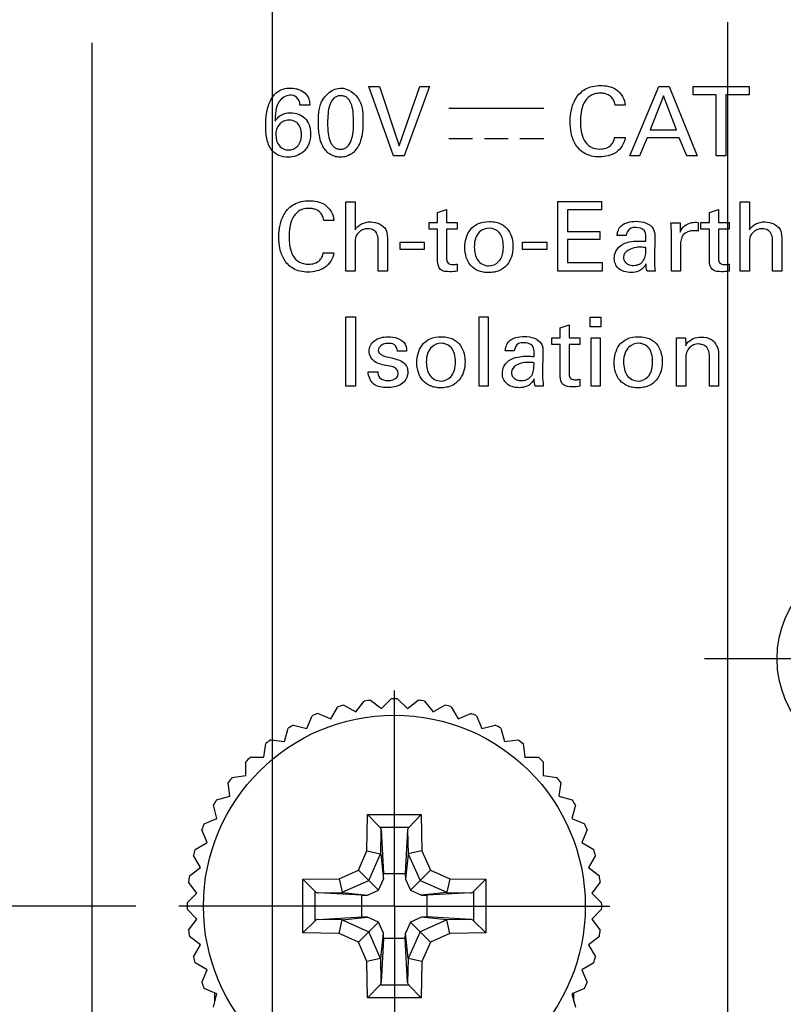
# Model space of a CAD drawing. Header units: inches. Extents: x 0 to 34, y 0 to 22.
# Tile 5 of 35: x 8.8 to 9.9, y 6.3 to 7.7. Entities that reach past the tile are written whole.
import ezdxf

# ---------------------------------------------------------------- set-up
doc = ezdxf.new("R2010")
doc.units = ezdxf.units.IN
doc.header["$LTSCALE"] = 1.87
doc.header["$MEASUREMENT"] = 0
doc.linetypes.add('CENTER', pattern=[0.6, 0.375, -0.075, 0.075, -0.075])
doc.layers.get('0').update_dxf_attribs({"linetype": 'CONTINUOUS'})
doc.layers.add('02___PRT_ALL_AXES', color=7, linetype='CONTINUOUS')
doc.layers.add('DIMENSIONS', color=7, linetype='CONTINUOUS')
doc.styles.get("Standard").update_dxf_attribs({"font": 'txt', "width": 0.8})
doc.dimstyles.new('DIMSTYLE_2', dxfattribs={"dimtxt": 0.125, "dimasz": 0.18, "dimexe": 0.18, "dimexo": 0.0625, "dimgap": 0.09, "dimtad": 0, "dimtih": 1, "dimtoh": 1, "dimdec": 3, "dimlfac": 0.5, "dimzin": 4, "dimdsep": 46, "dimtxsty": 'STANDARD', "dimblk": '_FILLED', "dimblk1": '_FILLED', "dimblk2": '_FILLED', "dimcen": 0.09, "dimadec": 0, "dimazin": 0, "dimtp": 0.01, "dimtm": 0.01, "dimtfac": 1, "dimtdec": 3, "dimtofl": 0, "dimtmove": 0, "dimatfit": 3, "dimldrblk": '_FILLED', "dimfxl": 1, "dimtolj": 1, "dimtzin": 4, "dimarcsym": 0})

# ---------------------------------------------------------------- blocks, each defined once
blk = doc.blocks.new('*D7')
at = {"layer": 'DIMENSIONS', "color": 2, "linetype": 'CONTINUOUS'}
blk.add_line((10.4175, 16.2964), (11.031, 16.2964), dxfattribs=at)
at = {"layer": 'DIMENSIONS', "color": 2, "linetype": 'CONTINUOUS', "insert": (11.0935, 16.3589), "char_height": 0.125, "width": 1.425, "attachment_point": 1, "line_spacing_factor": 0.9}
blk.add_mtext('4.942{\\Ftxt.shx;\\W1.000000;\\H0.125000; }[125.53]', dxfattribs=at)
blk = doc.blocks.new('_FILLED')
at = {"color": 0, "linetype": 'BYBLOCK'}
blk.add_solid([(0, 0), (-1, 0.1736), (-1, -0.1736)], dxfattribs=at)
blk = doc.blocks.new('*D8')
at = {"layer": 'DIMENSIONS', "color": 2, "linetype": 'CONTINUOUS'}
blk.add_line((8.981, 6.4124), (7.9943, 6.4124), dxfattribs=at)
at = {"layer": 'DIMENSIONS', "color": 2, "linetype": 'CONTINUOUS', "insert": (7.9318, 6.4749), "char_height": 0.125, "width": 0.825, "attachment_point": 3, "line_spacing_factor": 0.9}
blk.add_mtext('.000{\\Ftxt.shx;\\W1.000000;\\H0.125000; }[0]', dxfattribs=at)
blk = doc.blocks.new('*D10')
at = {"layer": 'DIMENSIONS', "color": 2, "linetype": 'CONTINUOUS'}
blk.add_line((8.859, 7.7544), (7.9943, 7.7544), dxfattribs=at)
at = {"layer": 'DIMENSIONS', "color": 2, "linetype": 'CONTINUOUS', "insert": (7.9318, 7.8169), "char_height": 0.125, "width": 1.225, "attachment_point": 3, "line_spacing_factor": 0.9}
blk.add_mtext('.671{\\Ftxt.shx;\\W1.000000;\\H0.125000; }[17.04]', dxfattribs=at)
blk = doc.blocks.new('*D11')
at = {"layer": 'DIMENSIONS', "color": 2, "linetype": 'CONTINUOUS'}
blk.add_line((9.0926, 8.1324), (7.9943, 8.1324), dxfattribs=at)
at = {"layer": 'DIMENSIONS', "color": 2, "linetype": 'CONTINUOUS', "insert": (7.9318, 8.1949), "char_height": 0.125, "width": 2.025, "attachment_point": 3, "line_spacing_factor": 0.9}
blk.add_mtext('PIN 1-A .860{\\Ftxt.shx;\\W1.000000;\\H0.125000; }[21.84]', dxfattribs=at)
blk = doc.blocks.new('*D12')
at = {"layer": 'DIMENSIONS', "color": 2, "linetype": 'CONTINUOUS'}
blk.add_line((8.859, 14.7084), (7.9943, 14.7084), dxfattribs=at)
at = {"layer": 'DIMENSIONS', "color": 2, "linetype": 'CONTINUOUS', "insert": (7.9318, 14.7709), "char_height": 0.125, "width": 1.425, "attachment_point": 3, "line_spacing_factor": 0.9}
blk.add_mtext('4.148{\\Ftxt.shx;\\W1.000000;\\H0.125000; }[105.36]', dxfattribs=at)
blk = doc.blocks.new('*D22')
at = {"layer": 'DIMENSIONS', "color": 2, "linetype": 'CONTINUOUS'}
blk.add_line((9.8375, 7.6919), (9.8375, 5.4249), dxfattribs=at)
at = {"layer": 'DIMENSIONS', "color": 2, "linetype": 'CONTINUOUS', "insert": (9.775, 5.3624), "char_height": 0.125, "width": 1.125, "attachment_point": 3, "rotation": 90, "line_spacing_factor": 0.9}
blk.add_mtext('.241{\\Ftxt.shx;\\W1.000000;\\H0.125000; }[6.12]', dxfattribs=at)
blk = doc.blocks.new('*D23')
at = {"layer": 'DIMENSIONS', "color": 2, "linetype": 'CONTINUOUS'}
blk.add_line((10.0595, 6.4529), (10.0595, 5.4249), dxfattribs=at)
at = {"layer": 'DIMENSIONS', "color": 2, "linetype": 'CONTINUOUS', "insert": (9.997, 5.3624), "char_height": 0.125, "width": 1.125, "attachment_point": 3, "rotation": 90, "line_spacing_factor": 0.9}
blk.add_mtext('.352{\\Ftxt.shx;\\W1.000000;\\H0.125000; }[8.94]', dxfattribs=at)
blk = doc.blocks.new('*D25')
at = {"layer": 'DIMENSIONS', "color": 2, "linetype": 'CONTINUOUS'}
blk.add_line((8.9175, 7.6619), (8.9175, 5.4249), dxfattribs=at)
at = {"layer": 'DIMENSIONS', "color": 2, "linetype": 'CONTINUOUS', "insert": (8.855, 5.3624), "char_height": 0.125, "width": 1.225, "attachment_point": 3, "rotation": 90, "line_spacing_factor": 0.9}
blk.add_mtext('-.219{\\Ftxt.shx;\\W1.000000;\\H0.125000; }[5.56]', dxfattribs=at)
blk = doc.blocks.new('*D26')
at = {"layer": 'DIMENSIONS', "color": 2, "linetype": 'CONTINUOUS'}
blk.add_line((9.1787, 8.0431), (9.1787, 5.4249), dxfattribs=at)
at = {"layer": 'DIMENSIONS', "color": 2, "linetype": 'CONTINUOUS', "insert": (9.1162, 5.3624), "char_height": 0.125, "width": 2.025, "attachment_point": 3, "rotation": 90, "line_spacing_factor": 0.9}
blk.add_mtext('PIN 1-A -.088{\\Ftxt.shx;\\W1.000000;\\H0.125000; }[2.25]', dxfattribs=at)

msp = doc.modelspace()

# ---------------------------------------------------------------- linework, layer by layer
at = {"color": 40, "linetype": 'CONTINUOUS'}
for p, q in [((9.3185, 7.5986), (9.3339, 7.5986)), ((9.3542, 7.4983), (9.3185, 7.5986)), ((9.3339, 7.5986), (9.3624, 7.5129)), ((9.3624, 7.5129), (9.3925, 7.5986)), ((9.4065, 7.5986), (9.3695, 7.4983)), ((9.3925, 7.5986), (9.4065, 7.5986)), ((9.6962, 7.4983), (9.7384, 7.5986)), ((9.7384, 7.5986), (9.7533, 7.5986)), ((9.7533, 7.5986), (9.7939, 7.4983)), ((9.7878, 7.5986), (9.8689, 7.5986)), ((9.7878, 7.5868), (9.7878, 7.5986)), ((9.8689, 7.5986), (9.8689, 7.5868)), ((9.7452, 7.5849), (9.7258, 7.5357)), ((9.7637, 7.5357), (9.7452, 7.5849)), ((9.8215, 7.5868), (9.7878, 7.5868)), ((9.8215, 7.4983), (9.8215, 7.5868)), ((9.8689, 7.5868), (9.8352, 7.5868)), ((9.8352, 7.5868), (9.8352, 7.4983)), ((9.233, 7.5717), (9.2187, 7.5717)), ((9.4344, 7.5674), (9.5718, 7.5674)), ((9.6898, 7.5716), (9.675, 7.5716)), ((9.6743, 7.5247), (9.6896, 7.5247)), ((9.7213, 7.5244), (9.7105, 7.4983)), ((9.7679, 7.5244), (9.7213, 7.5244)), ((9.7258, 7.5357), (9.7637, 7.5357)), ((9.7787, 7.4983), (9.7679, 7.5244)), ((9.4344, 7.5234), (9.4688, 7.5234)), ((9.4859, 7.5234), (9.5203, 7.5234)), ((9.5373, 7.5234), (9.5718, 7.5234)), ((9.3695, 7.4983), (9.3542, 7.4983)), ((9.7105, 7.4983), (9.6962, 7.4983)), ((9.7939, 7.4983), (9.7787, 7.4983)), ((9.8352, 7.4983), (9.8215, 7.4983)), ((9.2853, 7.4318), (9.2985, 7.4318)), ((9.2853, 7.3316), (9.2853, 7.4318)), ((9.2985, 7.4318), (9.2985, 7.3911)), ((9.5921, 7.432), (9.6551, 7.432)), ((9.5921, 7.3316), (9.5921, 7.432)), ((9.6551, 7.432), (9.6551, 7.4202)), ((9.8561, 7.4318), (9.8694, 7.4318)), ((9.8561, 7.3316), (9.8561, 7.4318)), ((9.8694, 7.4318), (9.8694, 7.3911)), ((9.4181, 7.4163), (9.431, 7.4205)), ((9.4181, 7.4017), (9.4181, 7.4163)), ((9.431, 7.4205), (9.431, 7.4017)), ((9.6551, 7.4202), (9.606, 7.4202)), ((9.606, 7.4202), (9.606, 7.3889)), ((9.8116, 7.4163), (9.8245, 7.4205)), ((9.8116, 7.4017), (9.8116, 7.4163)), ((9.8245, 7.4205), (9.8245, 7.4017)), ((9.268, 7.4049), (9.2532, 7.4049)), ((9.4057, 7.4017), (9.4181, 7.4017)), ((9.4057, 7.3921), (9.4057, 7.4017)), ((9.431, 7.4017), (9.4466, 7.4017)), ((9.4466, 7.4017), (9.4466, 7.3921)), ((9.7559, 7.4014), (9.7691, 7.4014)), ((9.7691, 7.4014), (9.7694, 7.3879)), ((9.7951, 7.402), (9.7951, 7.3892)), ((9.7992, 7.4017), (9.8116, 7.4017)), ((9.7992, 7.3921), (9.7992, 7.4017)), ((9.8245, 7.4017), (9.8401, 7.4017)), ((9.8401, 7.4017), (9.8401, 7.3921)), ((9.4181, 7.3921), (9.4057, 7.3921)), ((9.4181, 7.3455), (9.4181, 7.3921)), ((9.4466, 7.3921), (9.431, 7.3921)), ((9.431, 7.3921), (9.431, 7.3503)), ((9.606, 7.3889), (9.6527, 7.3889)), ((9.6527, 7.3889), (9.6527, 7.3772)), ((9.691, 7.3828), (9.678, 7.3828)), ((9.7324, 7.3825), (9.7319, 7.3491)), ((9.7566, 7.3316), (9.7566, 7.3872)), ((9.8116, 7.3921), (9.7992, 7.3921)), ((9.8116, 7.3455), (9.8116, 7.3921)), ((9.8401, 7.3921), (9.8245, 7.3921)), ((9.8245, 7.3921), (9.8245, 7.3503)), ((9.2985, 7.3686), (9.2985, 7.3316)), ((9.3322, 7.3316), (9.3322, 7.3729)), ((9.3455, 7.3753), (9.3455, 7.3316)), ((9.3638, 7.3735), (9.3987, 7.3735)), ((9.3638, 7.3629), (9.3638, 7.3735)), ((9.3987, 7.3735), (9.3987, 7.3629)), ((9.5411, 7.3735), (9.576, 7.3735)), ((9.5411, 7.3629), (9.5411, 7.3735)), ((9.576, 7.3735), (9.576, 7.3629)), ((9.6527, 7.3772), (9.606, 7.3772)), ((9.606, 7.3772), (9.606, 7.3438)), ((9.7698, 7.3687), (9.7698, 7.3316)), ((9.8694, 7.3686), (9.8694, 7.3316)), ((9.903, 7.3316), (9.903, 7.3729)), ((9.9164, 7.3753), (9.9164, 7.3316)), ((9.2525, 7.358), (9.2678, 7.358)), ((9.3987, 7.3629), (9.3638, 7.3629)), ((9.576, 7.3629), (9.5411, 7.3629)), ((9.4466, 7.3416), (9.4466, 7.3315)), ((9.606, 7.3438), (9.6562, 7.3438)), ((9.6562, 7.3438), (9.6562, 7.3316)), ((9.8401, 7.3416), (9.8401, 7.3315)), ((9.2985, 7.3316), (9.2853, 7.3316)), ((9.3455, 7.3316), (9.3322, 7.3316)), ((9.6562, 7.3316), (9.5921, 7.3316)), ((9.733, 7.3316), (9.7212, 7.3316)), ((9.7698, 7.3316), (9.7566, 7.3316)), ((9.8694, 7.3316), (9.8561, 7.3316)), ((9.9164, 7.3316), (9.903, 7.3316)), ((9.2852, 7.2653), (9.2991, 7.2653)), ((9.2852, 7.1649), (9.2852, 7.2653)), ((9.2991, 7.2653), (9.2991, 7.1649)), ((9.4784, 7.2652), (9.4914, 7.2652)), ((9.4784, 7.1649), (9.4784, 7.2652)), ((9.4914, 7.2652), (9.4914, 7.1649)), ((9.5956, 7.2496), (9.6085, 7.2538)), ((9.6085, 7.2538), (9.6085, 7.235)), ((9.6389, 7.265), (9.6546, 7.265)), ((9.6389, 7.2507), (9.6389, 7.265)), ((9.6546, 7.265), (9.6546, 7.2507)), ((9.5956, 7.235), (9.5956, 7.2496)), ((9.6546, 7.2507), (9.6389, 7.2507)), ((9.5832, 7.235), (9.5956, 7.235)), ((9.5832, 7.2254), (9.5832, 7.235)), ((9.5956, 7.2254), (9.5832, 7.2254)), ((9.5956, 7.1789), (9.5956, 7.2254)), ((9.6085, 7.235), (9.6241, 7.235)), ((9.6241, 7.2254), (9.6085, 7.2254)), ((9.6085, 7.2254), (9.6085, 7.1836)), ((9.6241, 7.235), (9.6241, 7.2254)), ((9.6403, 7.2347), (9.6534, 7.2347)), ((9.6403, 7.1649), (9.6403, 7.2347)), ((9.6534, 7.2347), (9.6534, 7.1649)), ((9.7639, 7.2347), (9.777, 7.2347)), ((9.7641, 7.2267), (9.7639, 7.2347)), ((9.7641, 7.1649), (9.7641, 7.2267)), ((9.777, 7.2347), (9.7772, 7.2235)), ((9.3732, 7.2154), (9.3598, 7.2154)), ((9.5291, 7.2161), (9.516, 7.2161)), ((9.5705, 7.2158), (9.57, 7.1825)), ((9.8248, 7.2124), (9.8248, 7.1649)), ((9.7772, 7.2051), (9.7772, 7.1649)), ((9.8115, 7.1649), (9.8115, 7.2093)), ((9.3175, 7.1857), (9.3313, 7.1857)), ((9.6241, 7.175), (9.6241, 7.1648)), ((9.2991, 7.1649), (9.2852, 7.1649)), ((9.4914, 7.1649), (9.4784, 7.1649)), ((9.5711, 7.1649), (9.5592, 7.1649)), ((9.6534, 7.1649), (9.6403, 7.1649)), ((9.7772, 7.1649), (9.7641, 7.1649)), ((9.8248, 7.1649), (9.8115, 7.1649))]:
    msp.add_line(p, q, dxfattribs=at)
at = {"color": 7, "linetype": 'CONTINUOUS'}
for p, q in [((9.3368, 6.6983), (9.3509, 6.7124)), ((9.3602, 6.7124), (9.3743, 6.6983)), ((9.2635, 6.6837), (9.2735, 6.701)), ((9.2824, 6.7034), (9.2997, 6.6934)), ((9.2997, 6.6934), (9.3118, 6.7092)), ((9.321, 6.7104), (9.3368, 6.6983)), ((9.3743, 6.6983), (9.3901, 6.7104)), ((9.3993, 6.7092), (9.4114, 6.6934)), ((9.4114, 6.6934), (9.4287, 6.7034)), ((9.4376, 6.701), (9.4476, 6.6837)), ((9.2289, 6.6693), (9.2365, 6.6878)), ((9.245, 6.6913), (9.2635, 6.6837)), ((9.4476, 6.6837), (9.4661, 6.6913)), ((9.4746, 6.6878), (9.4822, 6.6693)), ((9.1964, 6.6506), (9.2016, 6.6699)), ((9.2096, 6.6745), (9.2289, 6.6693)), ((9.4822, 6.6693), (9.5015, 6.6745)), ((9.5095, 6.6699), (9.5147, 6.6506)), ((9.1667, 6.6278), (9.1693, 6.6476)), ((9.1766, 6.6532), (9.1964, 6.6506)), ((9.5147, 6.6506), (9.5345, 6.6532)), ((9.5418, 6.6476), (9.5444, 6.6278)), ((9.1467, 6.6278), (9.1667, 6.6278)), ((9.5444, 6.6278), (9.5644, 6.6278)), ((9.1402, 6.6013), (9.1402, 6.6213)), ((9.5709, 6.6213), (9.5709, 6.6013)), ((9.1204, 6.5987), (9.1402, 6.6013)), ((9.5709, 6.6013), (9.5907, 6.5987)), ((9.1174, 6.5716), (9.1148, 6.5914)), ((9.5963, 6.5914), (9.5937, 6.5716)), ((9.0981, 6.5664), (9.1174, 6.5716)), ((9.5937, 6.5716), (9.613, 6.5664)), ((9.0986, 6.5391), (9.0935, 6.5584)), ((9.6176, 6.5584), (9.6125, 6.5391)), ((9.3158, 6.4925), (9.3168, 6.5449)), ((9.3168, 6.5449), (9.3943, 6.5449)), ((9.3168, 6.5449), (9.3345, 6.5269)), ((9.3943, 6.5449), (9.3767, 6.5269)), ((9.3943, 6.5449), (9.3952, 6.4925)), ((9.0802, 6.5315), (9.0986, 6.5391)), ((9.3345, 6.5269), (9.3767, 6.5269)), ((9.6125, 6.5391), (9.6309, 6.5315)), ((9.0843, 6.5045), (9.0767, 6.5229)), ((9.3358, 6.4878), (9.3364, 6.523)), ((9.3364, 6.523), (9.3398, 6.4595)), ((9.3747, 6.523), (9.3713, 6.4595)), ((9.3747, 6.523), (9.3753, 6.4878)), ((9.6344, 6.5229), (9.6268, 6.5045)), ((9.067, 6.4945), (9.0843, 6.5045)), ((9.6268, 6.5045), (9.6441, 6.4945)), ((9.0746, 6.4683), (9.0646, 6.4856)), ((9.3034, 6.4646), (9.3158, 6.4925)), ((9.3158, 6.4925), (9.3356, 6.4881)), ((9.3184, 6.4496), (9.3356, 6.4881)), ((9.3356, 6.4881), (9.3358, 6.4878)), ((9.3358, 6.4878), (9.3397, 6.4516)), ((9.3753, 6.4878), (9.3714, 6.4516)), ((9.3753, 6.4878), (9.3755, 6.4881)), ((9.3952, 6.4925), (9.3755, 6.4881)), ((9.3755, 6.4881), (9.3927, 6.4496)), ((9.3952, 6.4925), (9.4077, 6.4646)), ((9.6465, 6.4856), (9.6365, 6.4683)), ((9.0588, 6.4562), (9.0746, 6.4683)), ((9.2755, 6.4521), (9.3034, 6.4646)), ((9.3034, 6.4646), (9.3184, 6.4496)), ((9.3397, 6.4516), (9.3398, 6.4595)), ((9.3398, 6.4595), (9.3713, 6.4595)), ((9.3713, 6.4595), (9.3714, 6.4516)), ((9.4077, 6.4646), (9.3927, 6.4496)), ((9.4077, 6.4646), (9.4356, 6.4521)), ((9.6365, 6.4683), (9.6523, 6.4562)), ((9.0697, 6.4312), (9.0575, 6.447)), ((9.2231, 6.4512), (9.2755, 6.4521)), ((9.2231, 6.3736), (9.2231, 6.4512)), ((9.2231, 6.4512), (9.241, 6.4335)), ((9.2755, 6.4521), (9.2798, 6.4324)), ((9.2798, 6.4324), (9.3184, 6.4496)), ((9.3184, 6.4496), (9.3325, 6.4355)), ((9.3325, 6.4355), (9.3397, 6.4516)), ((9.3714, 6.4516), (9.3786, 6.4355)), ((9.3927, 6.4496), (9.3786, 6.4355)), ((9.3927, 6.4496), (9.4313, 6.4324)), ((9.4356, 6.4521), (9.4313, 6.4324)), ((9.4356, 6.4521), (9.488, 6.4512)), ((9.488, 6.4512), (9.4701, 6.4335)), ((9.488, 6.4512), (9.488, 6.3736)), ((9.6535, 6.447), (9.6414, 6.4312)), ((9.0556, 6.417), (9.0697, 6.4312)), ((9.241, 6.3913), (9.241, 6.4335)), ((9.245, 6.4316), (9.2802, 6.4322)), ((9.3085, 6.4282), (9.245, 6.4316)), ((9.2802, 6.4322), (9.2798, 6.4324)), ((9.2802, 6.4322), (9.3164, 6.4283)), ((9.3085, 6.4282), (9.3164, 6.4283)), ((9.3085, 6.3967), (9.3085, 6.4282)), ((9.3164, 6.4283), (9.3325, 6.4355)), ((9.3786, 6.4355), (9.3947, 6.4283)), ((9.4309, 6.4322), (9.3947, 6.4283)), ((9.3947, 6.4283), (9.4026, 6.4282)), ((9.4661, 6.4316), (9.4026, 6.4282)), ((9.4026, 6.4282), (9.4026, 6.3967)), ((9.4313, 6.4324), (9.4309, 6.4322)), ((9.4309, 6.4322), (9.4661, 6.4316)), ((9.4701, 6.4335), (9.4701, 6.3913)), ((9.6414, 6.4312), (9.6555, 6.417)), ((9.0697, 6.3937), (9.0556, 6.4078)), ((9.6555, 6.4078), (9.6414, 6.3937)), ((9.0575, 6.3778), (9.0697, 6.3937)), ((9.2231, 6.3736), (9.241, 6.3913)), ((9.245, 6.3932), (9.3085, 6.3967)), ((9.2802, 6.3926), (9.245, 6.3932)), ((9.2755, 6.3727), (9.2798, 6.3925)), ((9.2798, 6.3925), (9.2802, 6.3926)), ((9.2798, 6.3925), (9.3184, 6.3753)), ((9.2802, 6.3926), (9.3164, 6.3966)), ((9.3164, 6.3966), (9.3085, 6.3967)), ((9.3325, 6.3894), (9.3164, 6.3966)), ((9.3184, 6.3753), (9.3325, 6.3894)), ((9.3397, 6.3733), (9.3325, 6.3894)), ((9.3786, 6.3894), (9.3714, 6.3732)), ((9.3947, 6.3966), (9.3786, 6.3894)), ((9.3927, 6.3753), (9.3786, 6.3894)), ((9.4313, 6.3925), (9.3927, 6.3753)), ((9.4026, 6.3967), (9.3947, 6.3966)), ((9.4309, 6.3926), (9.3947, 6.3966)), ((9.4661, 6.3932), (9.4026, 6.3967)), ((9.4661, 6.3932), (9.4309, 6.3926)), ((9.4309, 6.3926), (9.4313, 6.3925)), ((9.4356, 6.3727), (9.4313, 6.3925)), ((9.488, 6.3736), (9.4701, 6.3913)), ((9.6414, 6.3937), (9.6535, 6.3778)), ((9.2755, 6.3727), (9.2231, 6.3736)), ((9.3034, 6.3603), (9.2755, 6.3727)), ((9.3034, 6.3603), (9.3184, 6.3753)), ((9.3356, 6.3367), (9.3184, 6.3753)), ((9.3358, 6.337), (9.3397, 6.3733)), ((9.3398, 6.3654), (9.3397, 6.3732)), ((9.3713, 6.3654), (9.3714, 6.3733)), ((9.3753, 6.337), (9.3714, 6.3732)), ((9.3927, 6.3753), (9.3755, 6.3367)), ((9.4077, 6.3603), (9.3927, 6.3753)), ((9.4356, 6.3727), (9.4077, 6.3603)), ((9.488, 6.3736), (9.4356, 6.3727)), ((9.0746, 6.3565), (9.0588, 6.3687)), ((9.0646, 6.3392), (9.0746, 6.3565)), ((9.3158, 6.3323), (9.3034, 6.3603)), ((9.3398, 6.3654), (9.3364, 6.3018)), ((9.3713, 6.3654), (9.3398, 6.3654)), ((9.3747, 6.3018), (9.3713, 6.3654)), ((9.4077, 6.3603), (9.3952, 6.3323)), ((9.6523, 6.3687), (9.6365, 6.3565)), ((9.6365, 6.3565), (9.6465, 6.3392)), ((9.0843, 6.3203), (9.067, 6.3303)), ((9.3356, 6.3367), (9.3158, 6.3323)), ((9.3168, 6.2799), (9.3158, 6.3323)), ((9.3358, 6.337), (9.3356, 6.3367)), ((9.3364, 6.3018), (9.3358, 6.337)), ((9.3753, 6.337), (9.3747, 6.3018)), ((9.3755, 6.3367), (9.3753, 6.337)), ((9.3952, 6.3323), (9.3755, 6.3367)), ((9.3952, 6.3323), (9.3943, 6.2799)), ((9.6441, 6.3303), (9.6268, 6.3203)), ((9.0767, 6.3019), (9.0843, 6.3203)), ((9.6268, 6.3203), (9.6344, 6.3019)), ((9.0986, 6.2857), (9.0802, 6.2934)), ((9.0935, 6.2664), (9.0986, 6.2857)), ((9.3344, 6.2979), (9.3168, 6.2799)), ((9.3767, 6.2979), (9.3345, 6.2979)), ((9.3943, 6.2799), (9.3766, 6.2979)), ((9.6309, 6.2934), (9.6125, 6.2857)), ((9.6125, 6.2857), (9.6176, 6.2664)), ((9.3943, 6.2799), (9.3168, 6.2799))]:
    msp.add_line(p, q, dxfattribs=at)
msp.add_circle((9.3555, 6.4124), 0.2764, dxfattribs=at)
for centre, radius, start, end in [((9.3555, 6.412), 0.3005, 89.1083, 90.8686), ((9.3556, 6.4123), 0.3001, 104.12, 105.8825), ((9.3556, 6.4124), 0.3, 96.6203, 98.3831), ((9.3557, 6.4132), 0.2992, 81.6255, 83.3935), ((9.3551, 6.4108), 0.3017, 74.1213, 75.8744), ((9.3552, 6.4133), 0.2991, 111.6186, 113.3869), ((9.3565, 6.4149), 0.2973, 66.6024, 68.3812), ((9.3551, 6.4133), 0.299, 119.12, 120.8889), ((9.355, 6.4113), 0.3012, 59.1333, 60.8893), ((9.3557, 6.4123), 0.3002, 126.6185, 128.3805), ((9.3552, 6.412), 0.3005, 51.6068, 53.3667), ((9.3558, 6.4122), 0.3003, 134.1249, 135.8863), ((9.3564, 6.4131), 0.2989, 44.1277, 45.8971), ((9.3548, 6.413), 0.299, 141.613, 143.3817), ((9.3544, 6.4115), 0.3015, 36.6212, 38.3755), ((9.3565, 6.4118), 0.3012, 149.1185, 150.8748), ((9.3564, 6.413), 0.299, 29.1102, 30.8794), ((9.3554, 6.4126), 0.2998, 156.6304, 158.3948), ((9.3553, 6.4123), 0.3003, 21.6273, 23.3885), ((9.3553, 6.4124), 0.2998, 164.1057, 165.8699), ((9.355, 6.4123), 0.3006, 14.1178, 15.8774), ((9.3571, 6.4122), 0.3016, 171.6301, 173.3837), ((9.3559, 6.4125), 0.2996, 6.6175, 8.3827), ((9.3527, 6.4124), 0.2972, 179.1098, 180.8902), ((9.3557, 6.4124), 0.2999, 359.118, 0.882), ((9.3571, 6.4126), 0.3016, 186.6163, 188.3699), ((9.3559, 6.4124), 0.2996, 351.6173, 353.3825), ((9.3553, 6.4124), 0.2998, 194.1301, 195.8943), ((9.355, 6.4126), 0.3006, 344.1226, 345.8822), ((9.3554, 6.4123), 0.2998, 201.6052, 203.3696), ((9.3553, 6.4126), 0.3003, 336.6115, 338.3727)]:
    msp.add_arc(centre, radius, start, end, dxfattribs=at)
msp.add_ellipse((9.2453, 6.3732), major_axis=(-0.0001, 0.02), ratio=0.487612, start_param=0.023739, end_param=0.442618, dxfattribs=at)
at = {"color": 40, "linetype": 'CONTINUOUS'}
for points, knots in [([(9.1793, 7.5835), (9.1813, 7.5863), (9.1857, 7.5911), (9.1948, 7.5956), (9.2042, 7.5968), (9.2128, 7.5959), (9.2209, 7.5931), (9.2284, 7.5879), (9.2326, 7.5796), (9.2329, 7.5741), (9.233, 7.5717)], [0, 0, 0, 0, 0.14217, 0.268827, 0.413333, 0.531964, 0.628739, 0.767981, 0.901149, 1, 1, 1, 1]), ([(9.2455, 7.5453), (9.2455, 7.5557), (9.2452, 7.5782), (9.2663, 7.5964), (9.2777, 7.5964)], [0, 0, 0, 0, 0.477824, 1, 1, 1, 1]), ([(9.2777, 7.5964), (9.2884, 7.5964), (9.3099, 7.5805), (9.31, 7.5581), (9.31, 7.5475)], [0, 0, 0, 0, 0.50394, 1, 1, 1, 1]), ([(9.6106, 7.5579), (9.6109, 7.5601), (9.6123, 7.5684), (9.6173, 7.5824), (9.632, 7.5973), (9.654, 7.6014), (9.6791, 7.5972), (9.6891, 7.5803), (9.6898, 7.5716)], [0, 0, 0, 0, 0.057628, 0.215925, 0.377719, 0.571854, 0.772653, 1, 1, 1, 1]), ([(9.2284, 7.5095), (9.2272, 7.5077), (9.2231, 7.503), (9.214, 7.4976), (9.2013, 7.4954), (9.1882, 7.4978), (9.1756, 7.507), (9.1711, 7.5205), (9.1694, 7.5326), (9.169, 7.5447), (9.17, 7.5598), (9.1735, 7.5739), (9.1779, 7.5815), (9.1793, 7.5835)], [0, 0, 0, 0, 0.046552, 0.135097, 0.224162, 0.323871, 0.417548, 0.549271, 0.618289, 0.686474, 0.813003, 0.946971, 1, 1, 1, 1]), ([(9.2187, 7.5717), (9.2187, 7.5758), (9.2155, 7.584), (9.2012, 7.5879), (9.1829, 7.5754), (9.1833, 7.5581), (9.1828, 7.5485)], [0, 0, 0, 0, 0.178288, 0.323734, 0.582055, 1, 1, 1, 1]), ([(9.277, 7.5853), (9.2754, 7.5852), (9.272, 7.5846), (9.2658, 7.5807), (9.2612, 7.5716), (9.2591, 7.5593), (9.2586, 7.5454), (9.2592, 7.5318), (9.2615, 7.521), (9.2649, 7.5143), (9.2683, 7.5107), (9.2718, 7.5087), (9.2746, 7.5081), (9.2762, 7.5079), (9.2771, 7.5079), (9.2776, 7.5079)], [0, 0, 0, 0, 0.051828, 0.106719, 0.223751, 0.360639, 0.502265, 0.661135, 0.792, 0.84721, 0.897439, 0.946438, 0.972284, 0.985864, 1, 1, 1, 1]), ([(9.2776, 7.5079), (9.2785, 7.5079), (9.2804, 7.508), (9.2838, 7.5089), (9.2892, 7.5123), (9.2939, 7.5211), (9.2961, 7.5331), (9.2967, 7.5471), (9.2961, 7.5611), (9.2937, 7.5737), (9.2887, 7.5818), (9.2828, 7.5849), (9.2793, 7.5853), (9.2773, 7.5853), (9.277, 7.5853)], [0, 0, 0, 0, 0.029933, 0.057647, 0.110171, 0.222398, 0.354064, 0.492028, 0.6569, 0.788881, 0.89123, 0.939033, 0.991491, 1, 1, 1, 1]), ([(9.675, 7.5716), (9.6747, 7.573), (9.6741, 7.5765), (9.6713, 7.5823), (9.6658, 7.5866), (9.6594, 7.5886), (9.6527, 7.5892), (9.6454, 7.5883), (9.6364, 7.5842), (9.629, 7.5746), (9.6254, 7.5612), (9.6245, 7.5473), (9.6251, 7.538), (9.626, 7.5334)], [0, 0, 0, 0, 0.042157, 0.106127, 0.18724, 0.239078, 0.302983, 0.384281, 0.454911, 0.587854, 0.726643, 0.860245, 1, 1, 1, 1]), ([(9.1828, 7.5485), (9.1848, 7.5514), (9.1886, 7.5561), (9.1967, 7.56), (9.206, 7.5612), (9.2165, 7.5595), (9.2264, 7.5534), (9.2331, 7.5429), (9.235, 7.5294), (9.2331, 7.5176), (9.2296, 7.5113), (9.2284, 7.5095)], [0, 0, 0, 0, 0.110182, 0.184168, 0.279258, 0.398053, 0.512551, 0.633324, 0.776321, 0.932949, 1, 1, 1, 1]), ([(9.6896, 7.5247), (9.6887, 7.5164), (9.6809, 7.504), (9.6649, 7.4978), (9.6491, 7.4959), (9.6307, 7.4994), (9.6166, 7.514), (9.611, 7.5307), (9.6096, 7.5447), (9.6101, 7.5537), (9.6105, 7.5572), (9.6106, 7.5579)], [0, 0, 0, 0, 0.18531, 0.27869, 0.374435, 0.53773, 0.671887, 0.802099, 0.92182, 0.983495, 1, 1, 1, 1]), ([(9.2209, 7.5286), (9.2209, 7.5288), (9.2209, 7.5293), (9.2209, 7.5302), (9.2208, 7.5321), (9.2202, 7.5362), (9.2184, 7.5422), (9.2125, 7.5488), (9.2034, 7.5506), (9.1945, 7.549), (9.186, 7.5419), (9.1838, 7.5339), (9.1838, 7.5284)], [0, 0, 0, 0, 0.010413, 0.021488, 0.045392, 0.098629, 0.215923, 0.340707, 0.495892, 0.632147, 0.75348, 1, 1, 1, 1]), ([(9.31, 7.5475), (9.31, 7.5383), (9.3091, 7.5225), (9.2993, 7.5043), (9.2874, 7.4973), (9.2774, 7.4959), (9.2687, 7.4971), (9.2613, 7.5008), (9.2555, 7.506), (9.2505, 7.5139), (9.2462, 7.5271), (9.2455, 7.5384), (9.2455, 7.5453)], [0, 0, 0, 0, 0.206827, 0.350851, 0.442114, 0.50779, 0.574669, 0.635171, 0.692273, 0.7468, 0.845295, 1, 1, 1, 1]), ([(9.1838, 7.5284), (9.1838, 7.5228), (9.1862, 7.5145), (9.1947, 7.5078), (9.202, 7.5063), (9.2091, 7.5076), (9.2142, 7.5109), (9.2175, 7.5148), (9.2194, 7.5187), (9.2204, 7.5224), (9.2209, 7.5258), (9.2209, 7.5276), (9.2209, 7.5286)], [0, 0, 0, 0, 0.258307, 0.375766, 0.494546, 0.598895, 0.71107, 0.772187, 0.838886, 0.913801, 0.955308, 1, 1, 1, 1]), ([(9.626, 7.5334), (9.6268, 7.529), (9.6293, 7.5206), (9.6388, 7.51), (9.6513, 7.5076), (9.6621, 7.5088), (9.6694, 7.5132), (9.6731, 7.5193), (9.674, 7.5231), (9.6743, 7.5247)], [0, 0, 0, 0, 0.191149, 0.37075, 0.578572, 0.706082, 0.831771, 0.930419, 1, 1, 1, 1]), ([(9.1888, 7.3912), (9.1891, 7.3934), (9.1905, 7.4017), (9.1955, 7.4157), (9.2102, 7.4306), (9.2322, 7.4348), (9.2573, 7.4306), (9.2673, 7.4137), (9.268, 7.4049)], [0, 0, 0, 0, 0.057628, 0.215913, 0.377681, 0.571803, 0.772693, 1, 1, 1, 1]), ([(9.2532, 7.4049), (9.2529, 7.4063), (9.2523, 7.4098), (9.2495, 7.4157), (9.244, 7.42), (9.2376, 7.4219), (9.2309, 7.4225), (9.2236, 7.4216), (9.2146, 7.4176), (9.2072, 7.4079), (9.2036, 7.3946), (9.2027, 7.3813), (9.2032, 7.3727), (9.2038, 7.3687)], [0, 0, 0, 0, 0.043, 0.108277, 0.191093, 0.244029, 0.309281, 0.392222, 0.464271, 0.599879, 0.741469, 0.877779, 1, 1, 1, 1]), ([(9.2985, 7.3911), (9.3007, 7.3947), (9.3078, 7.4009), (9.3245, 7.4046), (9.3459, 7.396), (9.3455, 7.3807), (9.3455, 7.3753)], [0, 0, 0, 0, 0.187322, 0.390711, 0.755966, 1, 1, 1, 1]), ([(9.4919, 7.3293), (9.4892, 7.3293), (9.484, 7.3297), (9.4748, 7.3323), (9.4652, 7.3391), (9.4587, 7.3515), (9.457, 7.3653), (9.4586, 7.379), (9.4642, 7.3917), (9.4764, 7.4015), (9.4871, 7.4032), (9.493, 7.4032)], [0, 0, 0, 0, 0.071071, 0.134897, 0.250369, 0.36581, 0.492276, 0.607888, 0.72491, 0.84764, 1, 1, 1, 1]), ([(9.493, 7.4032), (9.4962, 7.4032), (9.5021, 7.4027), (9.5122, 7.3993), (9.5213, 7.3912), (9.5263, 7.379), (9.5277, 7.3658), (9.5259, 7.3523), (9.5193, 7.3396), (9.5095, 7.3325), (9.5, 7.3297), (9.4947, 7.3293), (9.4919, 7.3293)], [0, 0, 0, 0, 0.083516, 0.154382, 0.275945, 0.389528, 0.494284, 0.622275, 0.741201, 0.860754, 0.92668, 1, 1, 1, 1]), ([(9.678, 7.3828), (9.6782, 7.3849), (9.6788, 7.3896), (9.683, 7.3978), (9.6933, 7.4027), (9.7063, 7.404), (9.7196, 7.4024), (9.7297, 7.3956), (9.7323, 7.3879), (9.7324, 7.3842), (9.7324, 7.3825)], [0, 0, 0, 0, 0.081383, 0.184862, 0.341096, 0.498373, 0.692557, 0.856795, 0.935178, 1, 1, 1, 1]), ([(9.7694, 7.3879), (9.7712, 7.3949), (9.7819, 7.4026), (9.7921, 7.4021), (9.7951, 7.402)], [0, 0, 0, 0, 0.705223, 1, 1, 1, 1]), ([(9.8694, 7.3911), (9.8715, 7.3947), (9.8786, 7.4009), (9.8953, 7.4046), (9.9167, 7.396), (9.9164, 7.3807), (9.9164, 7.3753)], [0, 0, 0, 0, 0.187237, 0.390652, 0.755852, 1, 1, 1, 1]), ([(9.2678, 7.358), (9.2669, 7.3497), (9.2591, 7.3373), (9.2431, 7.3311), (9.2273, 7.3292), (9.2089, 7.3328), (9.1948, 7.3473), (9.1892, 7.364), (9.1878, 7.3781), (9.1883, 7.387), (9.1887, 7.3905), (9.1888, 7.3912)], [0, 0, 0, 0, 0.185315, 0.278698, 0.374445, 0.537771, 0.671903, 0.802097, 0.921819, 0.983495, 1, 1, 1, 1]), ([(9.3322, 7.3729), (9.3322, 7.377), (9.332, 7.3838), (9.3258, 7.3917), (9.3179, 7.3931), (9.311, 7.3921), (9.3051, 7.3891), (9.302, 7.3857), (9.3008, 7.3833)], [0, 0, 0, 0, 0.257828, 0.402514, 0.58922, 0.724464, 0.83578, 1, 1, 1, 1]), ([(9.493, 7.3936), (9.488, 7.3936), (9.4792, 7.3904), (9.4721, 7.3791), (9.4707, 7.3675), (9.4719, 7.3564), (9.4763, 7.3442), (9.4861, 7.339), (9.4922, 7.339)], [0, 0, 0, 0, 0.196045, 0.326155, 0.503846, 0.639313, 0.763679, 1, 1, 1, 1]), ([(9.4922, 7.339), (9.4973, 7.339), (9.5063, 7.3429), (9.5113, 7.3525), (9.513, 7.3602), (9.5135, 7.3685), (9.5126, 7.3779), (9.5075, 7.3896), (9.4984, 7.3936), (9.493, 7.3936)], [0, 0, 0, 0, 0.204515, 0.335834, 0.417056, 0.51247, 0.664644, 0.786678, 1, 1, 1, 1]), ([(9.7051, 7.3946), (9.7024, 7.3946), (9.6954, 7.3941), (9.6912, 7.3868), (9.691, 7.3828)], [0, 0, 0, 0, 0.393824, 1, 1, 1, 1]), ([(9.7197, 7.3746), (9.7197, 7.3798), (9.7208, 7.3915), (9.7094, 7.3946), (9.7051, 7.3946)], [0, 0, 0, 0, 0.547766, 1, 1, 1, 1]), ([(9.7888, 7.3899), (9.7833, 7.3899), (9.7709, 7.3862), (9.7698, 7.3739), (9.7698, 7.3687)], [0, 0, 0, 0, 0.514907, 1, 1, 1, 1]), ([(9.7951, 7.3892), (9.7943, 7.3895), (9.7922, 7.3898), (9.7901, 7.3899), (9.7888, 7.3899)], [0, 0, 0, 0, 0.403921, 1, 1, 1, 1]), ([(9.903, 7.3729), (9.903, 7.377), (9.9029, 7.3838), (9.8966, 7.3917), (9.8888, 7.3931), (9.8819, 7.3921), (9.8759, 7.3891), (9.8729, 7.3857), (9.8716, 7.3833)], [0, 0, 0, 0, 0.257838, 0.402581, 0.589452, 0.724572, 0.835873, 1, 1, 1, 1]), ([(9.2038, 7.3687), (9.204, 7.368), (9.2048, 7.363), (9.2075, 7.3539), (9.217, 7.3433), (9.2295, 7.3409), (9.2403, 7.3422), (9.2477, 7.3465), (9.2513, 7.3526), (9.2522, 7.3564), (9.2525, 7.358)], [0, 0, 0, 0, 0.02814, 0.213936, 0.388507, 0.590436, 0.714345, 0.836487, 0.93238, 1, 1, 1, 1]), ([(9.6765, 7.3609), (9.6787, 7.3649), (9.6855, 7.3716), (9.6982, 7.3745), (9.7096, 7.3752), (9.7165, 7.3748), (9.7197, 7.3746)], [0, 0, 0, 0, 0.280471, 0.56226, 0.801009, 1, 1, 1, 1]), ([(9.7199, 7.342), (9.7175, 7.3376), (9.7109, 7.3306), (9.6984, 7.3289), (9.6882, 7.3302), (9.6799, 7.3347), (9.6748, 7.3417), (9.6732, 7.3507), (9.6746, 7.3573), (9.6764, 7.3606), (9.6765, 7.3609)], [0, 0, 0, 0, 0.208335, 0.355705, 0.501853, 0.622831, 0.732847, 0.845466, 0.985973, 1, 1, 1, 1]), ([(9.7122, 7.366), (9.7101, 7.366), (9.7006, 7.3661), (9.687, 7.3596), (9.687, 7.3518)], [0, 0, 0, 0, 0.206932, 1, 1, 1, 1]), ([(9.687, 7.3518), (9.687, 7.349), (9.6887, 7.3443), (9.6947, 7.3402), (9.7006, 7.3395), (9.7061, 7.34), (9.7116, 7.3419), (9.7169, 7.3467), (9.7197, 7.3555), (9.7196, 7.3619), (9.7197, 7.3655)], [0, 0, 0, 0, 0.144139, 0.23901, 0.366952, 0.449484, 0.524729, 0.66986, 0.805901, 1, 1, 1, 1]), ([(9.4358, 7.3306), (9.4312, 7.3306), (9.4208, 7.3311), (9.4181, 7.3414), (9.4181, 7.3455)], [0, 0, 0, 0, 0.522499, 1, 1, 1, 1]), ([(9.431, 7.3503), (9.431, 7.3482), (9.4312, 7.3446), (9.4354, 7.3412), (9.4407, 7.3407), (9.4446, 7.3411), (9.4466, 7.3416)], [0, 0, 0, 0, 0.282759, 0.452888, 0.707427, 1, 1, 1, 1]), ([(9.7319, 7.3491), (9.7319, 7.3484), (9.732, 7.3426), (9.7323, 7.3367), (9.733, 7.3316)], [0, 0, 0, 0, 0.12592, 1, 1, 1, 1]), ([(9.8292, 7.3306), (9.8247, 7.3306), (9.8143, 7.3311), (9.8116, 7.3414), (9.8116, 7.3455)], [0, 0, 0, 0, 0.522539, 1, 1, 1, 1]), ([(9.8245, 7.3503), (9.8245, 7.3482), (9.8246, 7.3446), (9.8288, 7.3412), (9.8341, 7.3407), (9.838, 7.3411), (9.8401, 7.3416)], [0, 0, 0, 0, 0.282711, 0.452676, 0.706818, 1, 1, 1, 1]), ([(9.3189, 7.2153), (9.3189, 7.221), (9.3257, 7.234), (9.3444, 7.2372), (9.3603, 7.2353), (9.3693, 7.2297), (9.3713, 7.2256)], [0, 0, 0, 0, 0.259877, 0.570796, 0.790547, 1, 1, 1, 1]), ([(9.3463, 7.2268), (9.3453, 7.2268), (9.3395, 7.2268), (9.3321, 7.2218), (9.3321, 7.2168)], [0, 0, 0, 0, 0.169888, 1, 1, 1, 1]), ([(9.3598, 7.2154), (9.3599, 7.219), (9.3565, 7.2265), (9.3493, 7.2268), (9.3463, 7.2268)], [0, 0, 0, 0, 0.550214, 1, 1, 1, 1]), ([(9.4224, 7.1626), (9.4197, 7.1626), (9.4146, 7.163), (9.4053, 7.1657), (9.3958, 7.1725), (9.3893, 7.1849), (9.3875, 7.1986), (9.3891, 7.2123), (9.3948, 7.2251), (9.4069, 7.2349), (9.4177, 7.2365), (9.4236, 7.2365)], [0, 0, 0, 0, 0.071071, 0.134897, 0.250369, 0.36581, 0.492276, 0.607888, 0.72491, 0.84764, 1, 1, 1, 1]), ([(9.4236, 7.227), (9.4185, 7.227), (9.4098, 7.2237), (9.4027, 7.2124), (9.4012, 7.2009), (9.4024, 7.1897), (9.4068, 7.1775), (9.4167, 7.1723), (9.4227, 7.1723)], [0, 0, 0, 0, 0.196045, 0.326155, 0.503846, 0.639313, 0.763679, 1, 1, 1, 1]), ([(9.4236, 7.2365), (9.4268, 7.2365), (9.4326, 7.236), (9.4427, 7.2326), (9.4518, 7.2246), (9.4568, 7.2123), (9.4583, 7.1991), (9.4565, 7.1856), (9.4498, 7.1729), (9.4401, 7.1658), (9.4306, 7.163), (9.4252, 7.1626), (9.4224, 7.1626)], [0, 0, 0, 0, 0.083516, 0.154382, 0.275945, 0.389528, 0.494284, 0.622275, 0.741201, 0.860754, 0.92668, 1, 1, 1, 1]), ([(9.4227, 7.1723), (9.4279, 7.1723), (9.4369, 7.1762), (9.4418, 7.1859), (9.4436, 7.1935), (9.4441, 7.2018), (9.4431, 7.2112), (9.4381, 7.2229), (9.429, 7.227), (9.4236, 7.227)], [0, 0, 0, 0, 0.204515, 0.335834, 0.417056, 0.51247, 0.664644, 0.786678, 1, 1, 1, 1]), ([(9.516, 7.2161), (9.5163, 7.2182), (9.5168, 7.2229), (9.521, 7.2311), (9.5313, 7.236), (9.5443, 7.2373), (9.5577, 7.2358), (9.5678, 7.2289), (9.5704, 7.2212), (9.5705, 7.2175), (9.5705, 7.2158)], [0, 0, 0, 0, 0.081401, 0.184879, 0.340979, 0.498372, 0.692551, 0.856785, 0.935179, 1, 1, 1, 1]), ([(9.5431, 7.2279), (9.5405, 7.2279), (9.5334, 7.2274), (9.5293, 7.2202), (9.5291, 7.2161)], [0, 0, 0, 0, 0.39386, 1, 1, 1, 1]), ([(9.5577, 7.2079), (9.5577, 7.2131), (9.5589, 7.2248), (9.5474, 7.2279), (9.5431, 7.2279)], [0, 0, 0, 0, 0.547539, 1, 1, 1, 1]), ([(9.708, 7.1626), (9.7053, 7.1626), (9.7001, 7.163), (9.6909, 7.1657), (9.6813, 7.1725), (9.6748, 7.1849), (9.6731, 7.1986), (9.6747, 7.2123), (9.6803, 7.2251), (9.6925, 7.2349), (9.7032, 7.2365), (9.7091, 7.2365)], [0, 0, 0, 0, 0.071009, 0.134812, 0.250307, 0.365788, 0.492274, 0.607903, 0.72496, 0.847713, 1, 1, 1, 1]), ([(9.7091, 7.227), (9.7041, 7.227), (9.6953, 7.2237), (9.6882, 7.2124), (9.6868, 7.2009), (9.688, 7.1897), (9.6924, 7.1775), (9.7022, 7.1723), (9.7082, 7.1723)], [0, 0, 0, 0, 0.195939, 0.326109, 0.503827, 0.639311, 0.763702, 1, 1, 1, 1]), ([(9.7091, 7.2365), (9.7123, 7.2365), (9.7182, 7.236), (9.7283, 7.2326), (9.7374, 7.2246), (9.7424, 7.2123), (9.7438, 7.1991), (9.742, 7.1856), (9.7354, 7.1729), (9.7256, 7.1658), (9.7161, 7.163), (9.7108, 7.1626), (9.708, 7.1626)], [0, 0, 0, 0, 0.083573, 0.154469, 0.276029, 0.389582, 0.494314, 0.622281, 0.741203, 0.860765, 0.92669, 1, 1, 1, 1]), ([(9.7082, 7.1723), (9.7134, 7.1723), (9.7224, 7.1762), (9.7274, 7.1859), (9.7291, 7.1935), (9.7296, 7.2018), (9.7287, 7.2112), (9.7236, 7.2229), (9.7145, 7.227), (9.7091, 7.227)], [0, 0, 0, 0, 0.204586, 0.335906, 0.4171, 0.51247, 0.664579, 0.786612, 1, 1, 1, 1]), ([(9.7772, 7.2235), (9.7777, 7.2246), (9.782, 7.2323), (9.792, 7.2361), (9.7995, 7.2361)], [0, 0, 0, 0, 0.141783, 1, 1, 1, 1]), ([(9.8115, 7.2093), (9.8115, 7.2135), (9.81, 7.2208), (9.802, 7.2252), (9.7931, 7.2269), (9.7801, 7.2218), (9.7772, 7.2107), (9.7772, 7.2051)], [0, 0, 0, 0, 0.222735, 0.343025, 0.462092, 0.704158, 1, 1, 1, 1]), ([(9.7995, 7.2361), (9.8047, 7.2361), (9.8181, 7.2338), (9.8248, 7.2198), (9.8248, 7.2124)], [0, 0, 0, 0, 0.408677, 1, 1, 1, 1]), ([(9.3458, 7.1944), (9.3393, 7.1959), (9.3264, 7.1972), (9.3189, 7.2097), (9.3189, 7.2153)], [0, 0, 0, 0, 0.543938, 1, 1, 1, 1]), ([(9.342, 7.2079), (9.3485, 7.2064), (9.3582, 7.2047), (9.3697, 7.1994), (9.3742, 7.1925), (9.3755, 7.184), (9.3731, 7.1747), (9.3657, 7.1668), (9.3555, 7.1635), (9.3453, 7.1627), (9.338, 7.1632), (9.3347, 7.164)], [0, 0, 0, 0, 0.210679, 0.308252, 0.385494, 0.457491, 0.571527, 0.673128, 0.784285, 0.897329, 1, 1, 1, 1]), ([(9.5146, 7.1943), (9.5167, 7.1982), (9.5236, 7.2049), (9.5362, 7.2079), (9.5476, 7.2085), (9.5546, 7.2081), (9.5577, 7.2079)], [0, 0, 0, 0, 0.280767, 0.562105, 0.801265, 1, 1, 1, 1]), ([(9.5502, 7.1993), (9.5482, 7.1993), (9.5387, 7.1994), (9.525, 7.193), (9.525, 7.1851)], [0, 0, 0, 0, 0.207129, 1, 1, 1, 1]), ([(9.525, 7.1851), (9.525, 7.1824), (9.5267, 7.1776), (9.5327, 7.1736), (9.5387, 7.1728), (9.5441, 7.1733), (9.5496, 7.1752), (9.5549, 7.18), (9.5577, 7.1889), (9.5576, 7.1952), (9.5577, 7.1989)], [0, 0, 0, 0, 0.144107, 0.238864, 0.366649, 0.44923, 0.524565, 0.669807, 0.80587, 1, 1, 1, 1]), ([(9.3347, 7.164), (9.3315, 7.1647), (9.3223, 7.1685), (9.3175, 7.1792), (9.3175, 7.1857)], [0, 0, 0, 0, 0.335117, 1, 1, 1, 1]), ([(9.3313, 7.1857), (9.3312, 7.1827), (9.3337, 7.1748), (9.3422, 7.173), (9.3466, 7.173)], [0, 0, 0, 0, 0.400126, 1, 1, 1, 1]), ([(9.3466, 7.173), (9.3509, 7.173), (9.3587, 7.1747), (9.3622, 7.1844), (9.357, 7.1933), (9.3497, 7.1935), (9.3458, 7.1944)], [0, 0, 0, 0, 0.326656, 0.499913, 0.696411, 1, 1, 1, 1]), ([(9.558, 7.1754), (9.5556, 7.1709), (9.549, 7.1639), (9.5364, 7.1623), (9.5263, 7.1635), (9.5179, 7.168), (9.5128, 7.175), (9.5112, 7.184), (9.5127, 7.1906), (9.5144, 7.194), (9.5146, 7.1943)], [0, 0, 0, 0, 0.20824, 0.355647, 0.501872, 0.622873, 0.732877, 0.845472, 0.98596, 1, 1, 1, 1]), ([(9.57, 7.1825), (9.57, 7.1817), (9.5701, 7.1759), (9.5704, 7.17), (9.5711, 7.1649)], [0, 0, 0, 0, 0.125921, 1, 1, 1, 1]), ([(9.6085, 7.1836), (9.6085, 7.1816), (9.6087, 7.178), (9.6129, 7.1745), (9.6182, 7.1741), (9.6221, 7.1745), (9.6241, 7.175)], [0, 0, 0, 0, 0.282738, 0.452692, 0.706787, 1, 1, 1, 1]), ([(9.6133, 7.164), (9.6087, 7.164), (9.5983, 7.1644), (9.5956, 7.1747), (9.5956, 7.1789)], [0, 0, 0, 0, 0.522539, 1, 1, 1, 1])]:
    msp.add_open_spline(points, degree=3, knots=knots, dxfattribs=at)
for points in [[(9.7566, 7.3872), (9.7566, 7.392), (9.7563, 7.3967), (9.7559, 7.4014)], [(9.3008, 7.3833), (9.2983, 7.379), (9.2985, 7.3736), (9.2985, 7.3686)], [(9.8716, 7.3833), (9.8691, 7.379), (9.8694, 7.3736), (9.8694, 7.3686)], [(9.7197, 7.3655), (9.7172, 7.3658), (9.7147, 7.366), (9.7122, 7.366)], [(9.7212, 7.3316), (9.7203, 7.335), (9.7199, 7.3385), (9.7199, 7.342)], [(9.4466, 7.3315), (9.443, 7.3308), (9.4394, 7.3306), (9.4358, 7.3306)], [(9.8401, 7.3315), (9.8365, 7.3308), (9.8329, 7.3306), (9.8292, 7.3306)], [(9.3713, 7.2256), (9.3728, 7.2225), (9.3732, 7.2188), (9.3732, 7.2154)], [(9.3321, 7.2168), (9.3321, 7.2124), (9.3377, 7.209), (9.342, 7.2079)], [(9.5577, 7.1989), (9.5552, 7.1992), (9.5527, 7.1993), (9.5502, 7.1993)], [(9.5592, 7.1649), (9.5583, 7.1683), (9.558, 7.1719), (9.558, 7.1754)], [(9.6241, 7.1648), (9.6205, 7.1642), (9.6169, 7.164), (9.6133, 7.164)]]:
    msp.add_open_spline(points, degree=3, dxfattribs=at)
at = {"color": 7, "linetype": 'CONTINUOUS'}
for points, knots in [([(9.3364, 6.523), (9.3364, 6.5233), (9.3362, 6.524), (9.3358, 6.525), (9.3353, 6.526), (9.3348, 6.5267), (9.3345, 6.5269)], [0, 0, 0, 0, 0.229991, 0.471038, 0.726338, 1, 1, 1, 1]), ([(9.3767, 6.5269), (9.3761, 6.5264), (9.3752, 6.5252), (9.3748, 6.5237), (9.3747, 6.523)], [0, 0, 0, 0, 0.533893, 1, 1, 1, 1]), ([(9.241, 6.4335), (9.2416, 6.433), (9.2428, 6.4321), (9.2443, 6.4316), (9.245, 6.4316)], [0, 0, 0, 0, 0.533893, 1, 1, 1, 1]), ([(9.4661, 6.4316), (9.4665, 6.4316), (9.4672, 6.4317), (9.4682, 6.4321), (9.4691, 6.4327), (9.4698, 6.4332), (9.4701, 6.4335)], [0, 0, 0, 0, 0.229991, 0.471038, 0.726338, 1, 1, 1, 1]), ([(9.4701, 6.3913), (9.4695, 6.3919), (9.4683, 6.3928), (9.4668, 6.3932), (9.4661, 6.3932)], [0, 0, 0, 0, 0.533893, 1, 1, 1, 1]), ([(9.3345, 6.2979), (9.3348, 6.2982), (9.3353, 6.2988), (9.3358, 6.2998), (9.3362, 6.3008), (9.3364, 6.3015), (9.3364, 6.3018)], [0, 0, 0, 0, 0.273672, 0.52896, 0.77001, 1, 1, 1, 1]), ([(9.3767, 6.2979), (9.3762, 6.2985), (9.3752, 6.2997), (9.3748, 6.3011), (9.3747, 6.3018)], [0, 0, 0, 0, 0.535971, 1, 1, 1, 1])]:
    msp.add_open_spline(points, degree=3, knots=knots, dxfattribs=at)
at = {"layer": '02___PRT_ALL_AXES', "color": 7, "linetype": 'CENTER'}
for p, q in [((10.0595, 6.7704), (9.8045, 6.7704)), ((9.3555, 6.4124), (9.3555, 6.7244)), ((9.3555, 6.4124), (9.0435, 6.4124)), ((9.3555, 6.4124), (9.6675, 6.4124)), ((9.3555, 6.4124), (9.3555, 6.1004))]:
    msp.add_line(p, q, dxfattribs=at)
at = {"layer": '02___PRT_ALL_AXES', "color": 7, "linetype": 'CONTINUOUS'}
for p, q in [((9.0955, 6.2742), (9.0955, 6.287)), ((9.6155, 6.2742), (9.6155, 6.287))]:
    msp.add_line(p, q, dxfattribs=at)
msp.add_circle((10.0595, 6.7704), 0.15, dxfattribs=at)

# ---------------------------------------------------------------- dimensions: what is measured, and where the dimension line sits
at = {"layer": 'DIMENSIONS', "color": 2, "linetype": 'CONTINUOUS'}
for feature_location, offset, dtype, origin, picture, middle in [((10.4175, 16.2964), (0.6136, 0), 0, (9.0435, 6.4124), '*D7', (11.806, 16.2964)), ((8.859, 14.7084), (-0.8647, 0), 0, (8.9215, 6.4124), '*D12', (6.9193, 14.7084)), ((8.859, 7.7544), (-0.8647, 0), 0, (8.9215, 6.4124), '*D10', (7.0693, 7.7544)), ((9.8375, 7.6919), (0, -2.267), 1, (9.3555, 7.7544), '*D22', (9.9496, 4.5764)), ((10.0595, 6.4529), (0, -1.028), 1, (9.3555, 6.5154), '*D23', (10.1716, 4.5764)), ((8.9810478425, 6.412421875), (-0.98670506, 0), 0, (9.0435478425, 6.412421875), '*D8', (7.2693427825, 6.412421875))]:
    dim = msp.add_ordinate_dim(feature_location=feature_location, offset=offset, dtype=dtype, origin=origin, dimstyle='DIMSTYLE_2', dxfattribs=at)
    dim.commit()
    dim.dimension.update_dxf_attribs({"geometry": picture, "text_midpoint": middle})
for feature_location, offset, dtype, origin, text, picture, middle in [((9.0926, 8.1324), (-1.0982, 0), 0, (9.1551, 6.4124), 'PIN 1-A <>', '*D11', (6.4693, 8.1324)), ((9.1787, 8.0431), (0, -2.6182), 1, (9.3555, 8.1056), 'PIN 1-A -<>', '*D26', (9.4027, 3.9029)), ((8.9175, 7.6619), (0, -2.237), 1, (9.3555, 7.7244), '-<>', '*D25', (9.0296, 4.5764))]:
    dim = msp.add_ordinate_dim(feature_location=feature_location, offset=offset, dtype=dtype, origin=origin, text=text, dimstyle='DIMSTYLE_2', dxfattribs=at)
    dim.commit()
    dim.dimension.update_dxf_attribs({"geometry": picture, "text_midpoint": middle})

doc.saveas('drawing.dxf')
